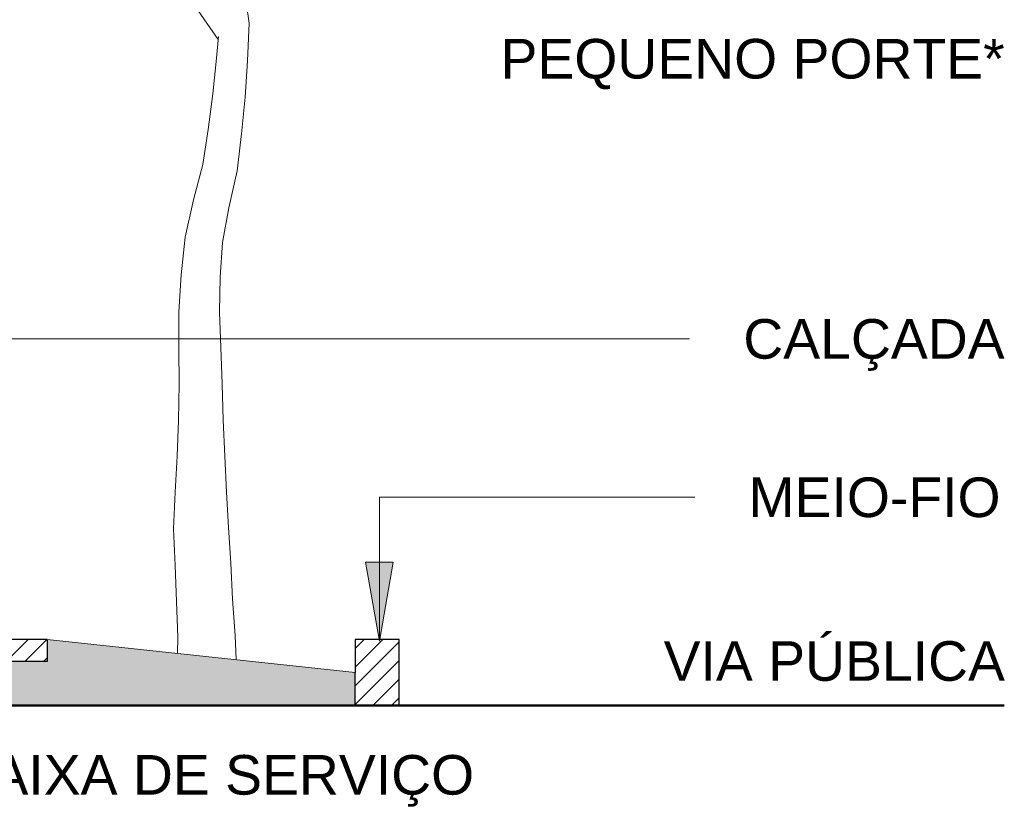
# Model space of a CAD drawing. Header units: metres. Extents: x -14.5 to 13.1, y -18.9 to 3.3.
# Tile 154 of 216: x 10.8 to 13.1, y -0.5 to 1.3. Entities that reach past the tile are written whole.
import ezdxf

# ---------------------------------------------------------------- set-up
doc = ezdxf.new("R2010")
doc.units = ezdxf.units.M
doc.layers.add('A-DETL', color=7, linetype='Continuous', lineweight=5, true_color=0x00a600)
doc.layers.add('L-PLNT', color=7, linetype='Continuous', lineweight=5, true_color=0x005900)
for name, color, linetype, lineweight in [('A-DETL-GENF', 7, 'Continuous', 5), ('G-ANNO-TEXT', 7, 'Continuous', 9), ('G-IMPT', 7, 'Continuous', 5)]:
    doc.layers.add(name, color=color, linetype=linetype, lineweight=lineweight)
doc.styles.add('Arial_4', font='arial.ttf', dxfattribs={"height": 0.09})

# ---------------------------------------------------------------- blocks, each defined once
blk = doc.blocks.new('ÁRVORES ORNAMENTAIS - Pequeno e Médio Porte - Ipê-roxo-2940656-CORTE_CALÇADA')
at = {"layer": 'G-IMPT', "color": 253, "true_color": 0xaaaaaa}
for p, q in [((7.5692, 1.2509), (7.5289, 1.3098)), ((7.6655, 1.2512), (7.6592, 1.2926)), ((7.5692, 1.2509), (7.595, 1.2136)), ((7.6616, 1.1655), (7.6655, 1.2512)), ((7.5913, 1.1711), (7.5956, 1.2205)), ((7.5831, 1.09), (7.5913, 1.1711)), ((7.6563, 1.0826), (7.6616, 1.1655)), ((7.5724, 1.009), (7.5831, 1.09)), ((7.6484, 0.9997), (7.6563, 1.0826)), ((7.5603, 0.9298), (7.5724, 1.009)), ((7.6386, 0.915), (7.6484, 0.9997)), ((7.5389, 0.8496), (7.5603, 0.9298)), ((7.6197, 0.8313), (7.6386, 0.915)), ((7.52, 0.7646), (7.5389, 0.8496)), ((7.6052, 0.7524), (7.6197, 0.8313)), ((7.5109, 0.6791), (7.52, 0.7646)), ((7.5999, 0.6739), (7.6052, 0.7524)), ((7.5061, 0.595), (7.5109, 0.6791)), ((7.5982, 0.5942), (7.5999, 0.6739)), ((7.5059, 0.5116), (7.5061, 0.595)), ((7.6011, 0.5136), (7.5982, 0.5942)), ((7.5063, 0.43), (7.5059, 0.5116)), ((7.6046, 0.4313), (7.6011, 0.5136)), ((7.5053, 0.3486), (7.5063, 0.43)), ((7.6067, 0.3488), (7.6046, 0.4313)), ((7.5023, 0.267), (7.5053, 0.3486)), ((7.6102, 0.2665), (7.6067, 0.3488)), ((7.4974, 0.185), (7.5023, 0.267)), ((7.614, 0.1846), (7.6102, 0.2665)), ((7.4935, 0.1012), (7.4974, 0.185)), ((7.6188, 0.1045), (7.614, 0.1846)), ((7.4972, 0.0179), (7.4935, 0.1012)), ((7.6238, 0.0238), (7.6188, 0.1045)), ((7.628, -0.0583), (7.6238, 0.0238)), ((7.5004, -0.0639), (7.4972, 0.0179)), ((7.5032, -0.145), (7.5004, -0.0639)), ((7.6334, -0.1411), (7.628, -0.0583)), ((7.5032, -0.145), (7.5026, -0.1817)), ((7.6334, -0.1411), (7.6359, -0.196))]:
    blk.add_line(p, q, dxfattribs=at)

msp = doc.modelspace()

# ---------------------------------------------------------------- hatches: boundary and pattern name
at = {"layer": 'A-DETL-GENF', "true_color": 0xd2e2c2}
msp.add_hatch(color=254, dxfattribs=at).paths.add_polyline_path([(10.8872, -0.3026), (11.5872, -0.3026), (11.5872, -0.225), (10.8872, -0.15), (10.8872, -0.2), (9.6872, -0.2), (9.6872, -0.3026), (10.6533, -0.3026)])
at = {"layer": 'A-DETL-GENF', "true_color": 0x808080}
h = msp.add_hatch(dxfattribs=at)
h.set_pattern_fill('FP_5', color=8, style=0, pattern_type=2)
h.set_pattern_definition([(45, (10.54979, -0.1475), (-0.0212132, 0.0212132), [])])
h.paths.add_polyline_path([(11.5872, -0.3), (11.6872, -0.3), (11.6872, -0.15), (11.5872, -0.15), (11.5872, -0.225)])
h.paths.add_polyline_path([(10.2919, -0.2), (10.8872, -0.2), (10.8872, -0.15), (9.6872, -0.15), (9.6872, -0.2), (10.1715, -0.2)])
at = {"layer": 'G-ANNO-TEXT'}
msp.add_hatch(color=256, dxfattribs=at).paths.add_polyline_path([(11.6422, -0.1541), (11.6739, 0.0259), (11.6105, 0.0259)])

# ---------------------------------------------------------------- linework, layer by layer
at = {"layer": 'A-DETL', "color": 7, "lineweight": 30}
for p, q in [((10.8872, -0.15), (9.6872, -0.15)), ((10.8872, -0.15), (10.8872, -0.2)), ((11.6872, -0.15), (11.5872, -0.15)), ((11.5872, -0.15), (11.5872, -0.225)), ((11.6872, -0.3), (11.6872, -0.15)), ((10.8872, -0.2), (9.6872, -0.2)), ((11.5872, -0.3), (11.5872, -0.225)), ((11.5872, -0.3), (11.6872, -0.3))]:
    msp.add_line(p, q, dxfattribs=at)
at = {"layer": 'A-DETL', "color": 7}
for p, q in [((9.6872, -0.15), (10.8872, -0.15)), ((11.6872, -0.15), (11.6872, -0.3)), ((11.6872, -0.3), (10.8872, -0.3))]:
    msp.add_line(p, q, dxfattribs=at)
at = {"layer": 'A-DETL', "color": 7, "lineweight": 15}
msp.add_line((11.5872, -0.225), (10.8872, -0.15), dxfattribs=at)
at = {"layer": 'A-DETL', "color": 7, "lineweight": 50}
msp.add_line((13.0623, -0.3), (9.3872, -0.3), dxfattribs=at)
at = {"layer": 'G-ANNO-TEXT'}
for p, q in [((10.7314, 0.5332), (12.1052, 0.5332)), ((12.1052, 0.5332), (12.3473, 0.5332)), ((11.6422, 0.1732), (12.1052, 0.1732)), ((11.6422, -0.1541), (11.6422, 0.1732)), ((12.1052, 0.1732), (12.3592, 0.1732)), ((11.6739, 0.0259), (11.6105, 0.0259)), ((11.6105, 0.0259), (11.6422, -0.1541)), ((11.6422, -0.1541), (11.6739, 0.0259))]:
    msp.add_line(p, q, dxfattribs=at)

# ---------------------------------------------------------------- block references
at = {"layer": 'L-PLNT', "color": 253, "true_color": 0xaaaaaa}
msp.add_blockref('ÁRVORES ORNAMENTAIS - Pequeno e Médio Porte - Ipê-roxo-2940656-CORTE_CALÇADA', (3.6808, 0), dxfattribs=at)

# ---------------------------------------------------------------- texts
at = {"layer": 'G-ANNO-TEXT', "char_height": 0.09, "attachment_point": 1, "style": 'Arial_4'}
for s, insert, width in [('PEQUENO PORTE*', (11.9175, 1.2151), 1.390126), ('CALÇADA', (12.4692, 0.5782), 0.721519), ('MEIO-FIO', (12.4811, 0.2182), 0.707088), ('VIA PÚBLICA', (12.2882, -0.154), 0.942785), ('FAIXA DE SERVIÇO', (10.684, -0.4127), 1.428607)]:
    msp.add_mtext(s, dxfattribs=dict(at, insert=insert, width=width))

doc.saveas('drawing.dxf')
